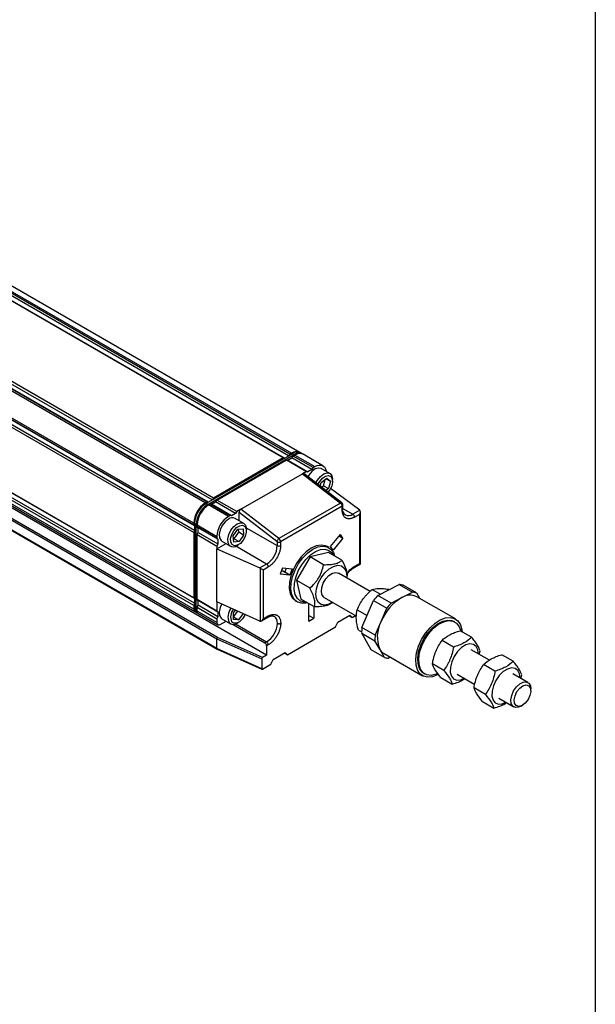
# Model space of a CAD drawing. Header units: millimetres. Extents: x 16 to 683, y 16 to 524.
# Tile 7 of 8: x 614 to 683, y 291 to 407. Entities that reach past the tile are written whole.
import ezdxf

# ---------------------------------------------------------------- set-up
doc = ezdxf.new("R2010")
doc.units = ezdxf.units.MM
doc.header["$LTSCALE"] = 2.5
doc.layers.add('TEXT', color=140, linetype='Continuous', lineweight=25)

msp = doc.modelspace()

# ---------------------------------------------------------------- linework, layer by layer
for p, q in [((646.266, 355.544), (390.94, 502.94)), ((646.441, 355.76), (391.097, 503.167)), ((646.638, 355.873), (391.294, 503.28)), ((647.61, 355.97), (392.266, 503.377)), ((645.656, 355.307), (390.312, 502.714)), ((645.795, 355.272), (390.469, 502.668)), ((636.424, 349.977), (381.08, 497.384)), ((636.621, 350.091), (381.276, 497.498)), ((636.76, 350.056), (381.434, 497.452)), ((637.231, 350.328), (381.905, 497.724)), ((637.406, 350.544), (382.062, 497.951)), ((635.049, 347.596), (379.705, 495.003)), ((635.049, 347.369), (379.705, 494.776)), ((635.149, 347.266), (379.823, 494.663)), ((635.049, 346.462), (379.705, 493.869)), ((635.149, 346.722), (379.823, 494.118)), ((635.049, 338.75), (379.705, 486.157)), ((635.149, 338.647), (379.823, 486.043)), ((646.738, 355.816), (636.524, 349.92)), ((646.638, 355.873), (646.441, 355.76)), ((646.738, 355.816), (646.931, 355.704)), ((647.903, 355.801), (647.71, 355.912)), ((636.717, 349.808), (646.931, 355.704)), ((645.656, 355.307), (637.406, 350.544)), ((637.799, 350.317), (646.049, 355.08)), ((645.789, 355.268), (645.656, 355.307)), ((646.049, 355.08), (648.406, 353.719)), ((646.049, 355.08), (646.182, 355.041)), ((646.701, 355.341), (646.182, 355.041)), ((646.182, 355.041), (646.206, 355.034)), ((646.206, 355.034), (646.677, 355.306)), ((646.206, 355.034), (648.563, 353.674)), ((646.441, 355.76), (646.308, 355.568)), ((646.677, 355.306), (646.701, 355.341)), ((649.034, 353.946), (646.677, 355.306)), ((646.701, 355.341), (646.834, 355.533)), ((646.834, 355.533), (647.031, 355.647)), ((649.191, 354.173), (646.834, 355.533)), ((646.931, 355.704), (646.981, 355.618)), ((647.031, 355.647), (649.388, 354.286)), ((650.36, 354.382), (648.003, 355.743)), ((640.627, 349.229), (647.934, 353.447)), ((648.406, 353.719), (647.934, 353.447)), ((647.934, 353.447), (652.451, 349.97)), ((652.589, 349.985), (648.083, 353.453)), ((648.406, 353.719), (648.563, 353.674)), ((649.034, 353.946), (648.563, 353.674)), ((649.191, 354.173), (649.034, 353.946)), ((649.191, 354.173), (649.388, 354.286)), ((651.187, 353.456), (650.165, 354.045)), ((635.149, 338.103), (610.002, 352.619)), ((635.049, 337.843), (610.032, 352.285)), ((648.695, 353.285), (648.571, 353.077)), ((650.027, 351.957), (650.15, 352.399)), ((650.15, 352.399), (650.822, 352.91)), ((650.417, 352.013), (650.626, 352.761)), ((650.735, 352.844), (651.25, 352.547)), ((650.822, 352.91), (651.25, 352.547)), ((651.25, 352.547), (651.007, 351.673)), ((651.509, 352.562), (651.509, 352.744)), ((635.049, 337.389), (610.032, 351.831)), ((610.032, 351.643), (635.164, 337.135)), ((650.184, 351.836), (650.417, 352.013)), ((650.417, 352.013), (651.007, 351.673)), ((651.007, 351.673), (650.699, 351.439)), ((654.716, 349.106), (651.256, 351.674)), ((636.621, 350.091), (636.424, 349.977)), ((636.754, 350.052), (636.621, 350.091)), ((637.666, 350.125), (637.146, 349.825)), ((637.171, 349.818), (637.642, 350.091)), ((637.406, 350.544), (637.273, 350.352)), ((637.642, 350.091), (637.666, 350.125)), ((639.999, 348.73), (637.642, 350.091)), ((637.666, 350.125), (637.799, 350.317)), ((640.156, 348.957), (637.799, 350.317)), ((652.451, 349.97), (645.145, 345.752)), ((611.636, 349), (637.799, 333.896)), ((637.873, 334.035), (611.793, 349.091)), ((643.692, 331.946), (613.54, 349.352)), ((636.524, 349.92), (636.424, 349.862)), ((636.717, 349.808), (636.524, 349.92)), ((636.717, 349.808), (636.768, 349.721)), ((636.817, 349.75), (637.013, 349.864)), ((639.174, 348.39), (636.817, 349.75)), ((637.013, 349.864), (639.37, 348.503)), ((637.013, 349.864), (637.146, 349.825)), ((637.146, 349.825), (637.171, 349.818)), ((639.528, 348.458), (637.171, 349.818)), ((640.156, 348.957), (639.999, 348.73)), ((640.627, 349.229), (640.156, 348.957)), ((640.431, 348.885), (644.916, 345.433)), ((640.431, 347.872), (640.431, 348.885)), ((645.145, 345.752), (640.627, 349.229)), ((652.648, 349.588), (645.342, 345.37)), ((652.648, 349.138), (652.648, 349.588)), ((652.73, 349.251), (652.73, 349.701)), ((652.73, 349.317), (653.905, 348.639)), ((654.716, 349.106), (653.905, 348.639)), ((654.795, 342.771), (654.795, 348.926)), ((610.582, 348.391), (637.821, 332.667)), ((637.799, 332.717), (610.614, 348.41)), ((635.149, 347.538), (635.149, 347.653)), ((639.37, 348.503), (639.174, 348.39)), ((639.528, 348.458), (639.37, 348.503)), ((639.999, 348.73), (639.528, 348.458)), ((640.973, 347.56), (639.952, 348.149)), ((654.102, 348.298), (654.714, 348.652)), ((654.714, 342.818), (654.714, 348.652)), ((635.049, 347.596), (635.049, 347.369)), ((635.049, 347.369), (635.149, 347.273)), ((635.149, 346.673), (635.049, 346.462)), ((635.049, 346.462), (635.049, 338.75)), ((635.149, 347.538), (635.342, 347.427)), ((635.149, 347.538), (635.149, 337.331)), ((635.342, 337.22), (635.342, 347.427)), ((635.342, 347.427), (635.443, 347.427)), ((635.442, 347.369), (637.799, 346.008)), ((635.442, 347.142), (635.442, 347.369)), ((637.799, 345.781), (635.442, 347.142)), ((635.542, 347.046), (635.442, 347.142)), ((635.442, 346.235), (635.542, 346.446)), ((635.56, 347.029), (635.542, 347.046)), ((635.542, 347.046), (635.542, 346.446)), ((635.542, 346.446), (635.56, 346.484)), ((637.917, 345.668), (635.56, 347.029)), ((635.56, 346.484), (635.56, 347.029)), ((635.56, 346.484), (637.917, 345.124)), ((639.721, 346.088), (640.27, 346.869)), ((639.828, 345.732), (640.377, 346.513)), ((640.27, 346.869), (640.893, 346.912)), ((640.377, 346.513), (640.341, 346.874)), ((640.966, 346.173), (640.377, 346.513)), ((640.893, 346.912), (640.966, 346.173)), ((641.282, 347.036), (644.949, 344.92)), ((641.295, 346.666), (641.295, 346.847)), ((635.442, 346.235), (637.799, 344.874)), ((635.442, 338.523), (635.442, 346.235)), ((637.799, 346.008), (637.799, 345.781)), ((637.799, 345.781), (637.917, 345.668)), ((637.917, 345.668), (637.917, 345.124)), ((638.396, 345.455), (639.418, 344.865)), ((639.794, 345.35), (639.721, 346.088)), ((639.757, 345.727), (639.828, 345.732)), ((640.417, 345.392), (639.794, 345.35)), ((639.828, 345.732), (640.417, 345.392)), ((640.966, 346.173), (640.417, 345.392)), ((644.949, 345.37), (644.949, 344.92)), ((645.342, 345.37), (645.342, 344.92)), ((651.263, 344.799), (652.42, 346.239)), ((652.714, 345.819), (651.557, 344.38)), ((652.283, 346.068), (652.714, 345.819)), ((652.714, 345.819), (652.42, 346.239)), ((637.799, 344.557), (638.876, 345.178)), ((637.917, 345.124), (637.799, 344.874)), ((637.799, 344.874), (637.799, 344.557)), ((637.799, 338.269), (637.799, 344.557)), ((637.799, 344.557), (642.881, 342.275)), ((643.692, 342.742), (640.025, 344.859)), ((640.196, 344.942), (640.353, 345.033)), ((651.02, 344.119), (648.841, 343.584)), ((651.052, 344.695), (650.856, 344.809)), ((652.614, 343.199), (651.02, 344.119)), ((651.557, 344.38), (651.263, 344.799)), ((648.841, 343.584), (647.208, 340.824)), ((650.435, 342.664), (648.841, 343.584)), ((643.692, 342.742), (642.881, 342.275)), ((642.909, 342.261), (642.909, 335.976)), ((643.276, 342.049), (643.888, 342.402)), ((643.276, 342.049), (643.276, 336.214)), ((645.57, 342.284), (645.275, 341.525)), ((645.6, 341.879), (645.419, 341.895)), ((645.57, 342.284), (646.727, 342.181)), ((645.797, 341.766), (645.6, 341.879)), ((645.843, 341.762), (646.03, 342.243)), ((646.727, 342.181), (646.432, 341.421)), ((654.044, 342.337), (654.795, 342.771)), ((654.714, 342.818), (654.102, 342.464)), ((646.432, 341.421), (645.275, 341.525)), ((645.797, 341.766), (645.843, 341.762)), ((646.432, 341.421), (645.843, 341.762)), ((647.208, 340.824), (648.802, 339.904)), ((647.208, 340.824), (647.755, 338.598)), ((655.958, 339.49), (652.185, 341.668)), ((653.187, 341.09), (653.193, 341.128)), ((656.197, 339.737), (657.17, 339.176)), ((656.874, 339.025), (659.39, 340.307)), ((658.133, 339.763), (658.222, 339.712)), ((659.39, 340.307), (660.961, 339.4)), ((661.435, 339.314), (659.864, 340.221)), ((635.049, 338.75), (635.149, 338.654)), ((637.799, 337.162), (635.442, 338.523)), ((635.542, 338.427), (635.442, 338.523)), ((635.542, 338.427), (635.542, 337.827)), ((635.56, 338.41), (635.542, 338.427)), ((637.917, 337.049), (635.56, 338.41)), ((635.56, 337.865), (635.56, 338.41)), ((647.134, 338.362), (647.33, 338.248)), ((649.349, 337.678), (647.755, 338.598)), ((650.519, 338.781), (654.34, 336.575)), ((654.981, 335.207), (656.367, 338.438)), ((656.367, 338.438), (657.938, 337.531)), ((658.445, 338.118), (656.874, 339.025)), ((658.445, 338.118), (659.703, 338.759)), ((659.703, 338.759), (660.961, 339.4)), ((661.435, 339.314), (661.801, 338.683)), ((666.044, 336.233), (661.487, 338.864)), ((635.149, 338.054), (635.049, 337.843)), ((635.049, 337.843), (635.049, 337.389)), ((635.342, 337.22), (635.149, 337.331)), ((635.342, 337.22), (635.442, 337.22)), ((635.442, 337.616), (635.542, 337.827)), ((635.442, 337.616), (637.799, 336.255)), ((635.442, 337.162), (635.442, 337.616)), ((637.799, 335.802), (635.442, 337.162)), ((635.542, 337.827), (635.56, 337.865)), ((637.917, 336.505), (635.56, 337.865)), ((642.881, 335.987), (637.799, 338.269)), ((637.799, 338.269), (637.799, 337.162)), ((637.799, 337.162), (637.917, 337.049)), ((639.755, 336.976), (640, 337.28)), ((639.756, 336.479), (640.294, 337.148)), ((648.7, 335.971), (648.7, 338.052)), ((649.29, 337.712), (649.29, 336.312)), ((651.46, 338.154), (651.52, 338.203)), ((654.41, 337.315), (655.593, 336.633)), ((657.246, 335.916), (657.938, 337.531)), ((635.264, 337.077), (635.457, 336.965)), ((635.557, 336.908), (637.914, 335.547)), ((637.917, 336.505), (637.799, 336.255)), ((637.799, 336.255), (637.799, 335.802)), ((637.917, 337.049), (637.917, 336.505)), ((638.192, 335.575), (638.876, 335.969)), ((638.396, 336.246), (639.418, 335.656)), ((639.756, 336.19), (639.755, 336.976)), ((639.756, 336.479), (639.756, 336.479)), ((639.756, 336.479), (640.345, 336.138)), ((640.345, 336.138), (639.756, 336.19)), ((640.928, 336.864), (640.345, 336.138)), ((643.079, 336.007), (643.831, 336.441)), ((643.888, 336.568), (643.276, 336.214)), ((648.7, 336.652), (649.29, 336.312)), ((648.7, 335.971), (649.29, 336.312)), ((652.108, 335.852), (653.542, 336.68)), ((653.454, 336.629), (653.807, 336.425)), ((653.542, 336.68), (653.807, 336.425)), ((653.807, 336.425), (654.204, 336.654)), ((665.995, 335.877), (665.877, 335.945)), ((639.717, 335.584), (643.495, 333.403)), ((640.007, 335.643), (643.692, 333.516)), ((640.196, 335.734), (640.353, 335.824)), ((646.147, 332.002), (651.843, 335.291)), ((651.843, 335.291), (652.108, 335.852)), ((654.559, 334.92), (654.947, 334.696)), ((656.553, 334.3), (654.981, 335.207)), ((656.553, 334.3), (657.246, 335.916)), ((667.964, 334.062), (666.619, 334.838)), ((637.799, 333.896), (643.102, 331.515)), ((637.799, 332.717), (637.799, 333.896)), ((643.182, 331.651), (637.873, 334.035)), ((654.948, 334.534), (656.52, 333.627)), ((656.079, 332.586), (654.948, 334.534)), ((657.085, 332.653), (656.52, 333.627)), ((665.811, 332.902), (664.465, 333.679)), ((643.102, 330.336), (637.799, 332.717)), ((637.824, 332.665), (643.129, 330.283)), ((643.692, 333.516), (643.495, 333.403)), ((643.888, 333.176), (643.692, 333.062)), ((643.692, 333.062), (643.692, 331.946)), ((657.65, 331.679), (656.079, 332.586)), ((657.65, 331.679), (657.085, 332.653)), ((670.086, 331.334), (667.938, 332.574)), ((668.869, 332.037), (668.978, 332.452)), ((643.102, 331.515), (643.102, 330.336)), ((643.692, 331.946), (643.182, 331.651)), ((644.183, 330.869), (644.448, 331.43)), ((644.448, 331.43), (645.882, 332.258)), ((645.793, 332.207), (646.147, 332.002)), ((645.882, 332.258), (646.147, 332.002)), ((657.598, 332.128), (662.155, 329.498)), ((658.338, 331.701), (658.124, 331.592)), ((672.894, 331.216), (671.549, 331.992)), ((643.182, 330.291), (644.183, 330.869)), ((664.671, 330.133), (663.326, 330.909)), ((670.741, 330.056), (669.395, 330.833)), ((662.322, 329.786), (662.44, 329.718)), ((664.34, 329.299), (665.685, 328.523)), ((666.271, 329.687), (668.372, 328.475)), ((674.636, 328.707), (672.868, 329.728)), ((673.799, 329.191), (673.908, 329.606)), ((669.601, 327.286), (668.256, 328.063)), ((674.981, 327.718), (674.981, 327.944)), ((671.202, 326.841), (672.969, 325.821)), ((669.27, 326.453), (670.615, 325.677)), ((673.803, 325.903), (673.999, 326.017))]:
    msp.add_line(p, q)
at = {"flags": 128}
for points in [[(650.165, 354.045), (649.844, 354.117), (649.452, 354.003), (649.051, 353.713), (648.695, 353.285)], [(649.388, 354.286), (649.656, 354.41), (649.914, 354.469), (650.152, 354.459), (650.36, 354.382), (650.531, 354.24), (650.658, 354.039), (650.736, 353.787), (650.749, 353.709)], [(649.521, 352.346), (649.717, 352.696), (650.072, 353.123), (650.473, 353.414), (650.865, 353.528), (651.196, 353.45), (651.421, 353.192), (651.508, 352.787), (651.509, 352.744)], [(649.774, 352.151), (649.973, 352.521), (650.298, 352.907), (650.664, 353.157), (651.016, 353.234), (651.299, 353.126), (651.47, 352.849), (651.504, 352.446), (651.395, 351.977), (651.16, 351.515), (650.951, 351.246)], [(639.174, 348.072), (638.777, 347.757), (638.433, 347.313), (638.189, 346.8), (638.079, 346.287), (638.116, 345.844), (638.296, 345.53), (638.396, 345.455)], [(639.308, 344.95), (639.133, 345.27), (639.102, 345.717), (639.218, 346.232), (639.467, 346.743), (639.814, 347.183), (640.212, 347.492), (640.608, 347.628), (640.949, 347.573), (641.187, 347.334), (641.292, 346.943), (641.295, 346.847)], [(639.592, 345.04), (639.436, 345.335), (639.421, 345.751), (639.547, 346.222), (639.796, 346.679), (640.129, 347.051), (640.497, 347.281), (640.842, 347.335), (641.113, 347.204), (641.269, 346.908), (641.284, 346.493), (641.158, 346.021), (640.909, 345.564), (640.576, 345.193), (640.208, 344.962), (639.863, 344.909), (639.592, 345.04)], [(650.856, 344.809), (650.665, 344.898), (650.151, 344.983), (649.574, 344.884), (648.966, 344.608), (648.36, 344.168), (647.788, 343.59), (647.281, 342.903), (646.867, 342.145), (646.567, 341.357), (646.398, 340.581), (646.369, 339.86), (646.482, 339.231), (646.73, 338.729), (647.1, 338.382), (647.134, 338.362)], [(648.504, 338.141), (648.318, 338.1), (647.769, 338.093), (647.297, 338.268), (646.926, 338.616), (646.678, 339.118), (646.566, 339.746), (646.595, 340.468), (646.763, 341.244), (647.063, 342.032), (647.478, 342.789), (647.985, 343.476), (648.557, 344.055), (649.163, 344.494), (649.77, 344.771), (650.347, 344.87), (650.861, 344.785), (651.285, 344.522), (651.597, 344.094), (651.74, 343.704)], [(648.413, 338.218), (648.174, 338.219), (647.704, 338.354), (647.332, 338.664), (647.079, 339.13), (646.96, 339.725), (646.983, 340.416), (647.145, 341.161), (647.438, 341.918), (647.844, 342.642), (648.339, 343.292), (648.896, 343.829), (649.481, 344.223), (650.061, 344.45), (650.602, 344.497), (651.072, 344.363), (651.444, 344.053), (651.62, 343.773)], [(651.51, 338.209), (651.101, 337.984), (650.6, 337.861), (650.16, 337.93), (649.816, 338.184), (649.597, 338.604), (649.52, 339.155), (649.591, 339.793), (649.805, 340.465), (650.145, 341.119), (650.582, 341.699), (651.081, 342.16), (651.603, 342.465), (652.104, 342.588), (652.544, 342.519), (652.888, 342.265), (653.107, 341.845), (653.184, 341.294), (653.177, 341.095)], [(650.519, 338.781), (650.504, 338.79), (650.275, 339.05), (650.176, 339.452), (650.219, 339.947), (650.399, 340.475), (650.694, 340.973), (651.068, 341.381), (651.476, 341.649), (651.869, 341.746), (652.185, 341.668)], [(638.377, 338.009), (638.189, 337.591), (638.079, 337.078), (638.116, 336.635), (638.296, 336.321), (638.396, 336.246)], [(641.14, 336.769), (641.101, 336.683), (640.825, 336.243), (640.476, 335.905), (640.109, 335.721), (639.779, 335.718), (639.536, 335.897)], [(664.048, 329.661), (663.939, 329.603), (663.332, 329.373), (662.764, 329.319), (662.262, 329.442), (661.853, 329.737), (661.557, 330.189), (661.387, 330.775), (661.354, 331.466), (661.459, 332.227), (661.696, 333.02), (662.053, 333.806), (662.513, 334.544), (663.053, 335.198), (663.645, 335.735), (664.26, 336.128), (664.867, 336.358), (665.435, 336.412), (665.937, 336.289), (666.346, 335.994), (666.642, 335.542), (666.812, 334.956), (666.84, 334.711)], [(662.322, 329.786), (662.123, 329.93), (661.809, 330.346), (661.627, 330.909), (661.59, 331.586), (661.698, 332.337), (661.945, 333.119), (662.318, 333.886), (662.795, 334.594), (663.347, 335.201), (663.943, 335.673), (664.548, 335.981), (665.127, 336.108), (665.646, 336.047), (665.877, 335.945)], [(663.988, 329.774), (663.769, 329.682), (663.19, 329.555), (662.671, 329.616), (662.241, 329.862), (661.927, 330.278), (661.745, 330.841), (661.707, 331.518), (661.816, 332.269), (662.063, 333.051), (662.436, 333.818), (662.912, 334.526), (663.465, 335.133), (664.061, 335.605), (664.666, 335.913), (665.245, 336.04), (665.764, 335.979), (666.193, 335.733), (666.508, 335.317), (666.68, 334.803)], [(668.774, 332.091), (668.716, 332.567), (668.515, 332.977), (668.189, 333.223), (667.766, 333.283), (667.285, 333.151), (666.788, 332.841), (666.319, 332.378), (665.92, 331.804), (665.626, 331.171), (665.463, 330.534), (665.446, 329.95), (665.577, 329.471), (665.843, 329.139), (666.222, 328.985), (666.222, 328.985)], [(673.704, 329.245), (673.646, 329.721), (673.445, 330.131), (673.119, 330.377), (672.697, 330.437), (672.215, 330.305), (671.718, 329.995), (671.249, 329.532), (670.85, 328.958), (670.556, 328.325), (670.393, 327.688), (670.376, 327.104), (670.507, 326.625), (670.774, 326.293), (671.152, 326.139), (671.152, 326.139)], [(666.222, 328.985), (666.679, 329.021), (667.108, 329.204)], [(673.803, 325.903), (673.531, 325.783), (673.155, 325.753), (672.857, 325.906), (672.674, 326.222), (672.626, 326.664), (672.721, 327.179), (672.946, 327.703), (673.274, 328.175), (673.666, 328.537), (674.075, 328.745), (674.45, 328.775), (674.748, 328.622), (674.932, 328.306), (674.981, 327.944)], [(674.979, 327.65), (674.883, 327.166), (674.652, 326.68), (674.321, 326.265), (673.942, 325.985), (673.571, 325.883), (673.265, 325.973), (673.071, 326.243), (673.019, 326.651), (673.115, 327.135), (673.346, 327.621), (673.677, 328.036), (674.056, 328.316), (674.427, 328.418), (674.733, 328.328), (674.927, 328.058), (674.979, 327.65)], [(671.152, 326.139), (671.609, 326.175), (672.038, 326.358)]]:
    msp.add_lwpolyline(points, dxfattribs=at)
for centre, radius, start, end in [((647.198, 355.121), 0.938, 60.63781, 126.68158), ((647.307, 355.021), 0.978, 65.69288, 125.61758), ((647.49, 354.981), 0.914, 59.63611, 127.6786), ((647.6, 354.852), 0.978, 65.69288, 125.61758), ((638.034, 347.46), 2.988, 122.60548, 177.39452), ((652.531, 349.872), 0.127, 63.21317, 129.29417), ((652.128, 349.561), 0.521, 2.89981, 51.62855), ((638.134, 347.402), 2.988, 122.60548, 177.39452), ((637.917, 347.527), 2.771, 122.60548, 177.39452), ((638.327, 347.291), 2.988, 122.60548, 177.39452), ((638.427, 347.233), 2.988, 122.60548, 177.39452), ((653.519, 349.268), 0.876, 173.70113, 234.98669), ((652.591, 349.715), 0.14, 294.37566, 354.29376), ((652.591, 349.265), 0.14, 294.37466, 354.3052), ((640.784, 345.872), 2.988, 122.60548, 177.39452), ((639.624, 347.495), 0.732, 63.39142, 127.91903), ((653.385, 349.366), 0.894, 245.69288, 305.61758), ((653.675, 348.279), 0.427, 2.60548, 57.39452), ((645.409, 345.321), 0.505, 121.48952, 167.14401), ((645.145, 345.749), 0.427, 242.60967, 297.39033), ((644.821, 345.343), 0.521, 2.89981, 51.62855), ((639.757, 345.536), 0.739, 232.55954, 306.45997), ((642.219, 345.044), 2.732, 302.60548, 357.39452), ((645.145, 345.299), 0.427, 242.60967, 297.39033), ((643.462, 342.383), 0.427, 2.60548, 57.39452), ((653.97, 342.447), 0.133, 303.3721, 7.32414), ((659.341, 338.698), 1.61, 71.0476, 88.25362), ((661.662, 334.373), 6.676, 135.83123, 142.48859), ((662.604, 333.768), 5.772, 120.16213, 158.15769), ((660.691, 337.189), 1.855, 64.58582, 122.16823), ((660.912, 337.791), 1.61, 71.0476, 88.25362), ((635.297, 337.351), 0.25, 171.38466, 251.84548), ((635.413, 337.298), 0.266, 172.74417, 235.94365), ((635.596, 337.186), 0.256, 172.45185, 250.7783), ((635.706, 337.129), 0.266, 172.74417, 235.94365), ((640.837, 336.482), 1.726, 142.90936, 202.62734), ((640.942, 336.465), 1.516, 142.13151, 202.01039), ((663.234, 333.466), 6.676, 135.83123, 142.48859), ((643.752, 336.553), 0.137, 305.01343, 6.29875), ((644.056, 335.807), 0.912, 354.497, 52.96644), ((638.039, 335.763), 0.243, 170.78596, 309.20329), ((639.763, 336.269), 0.689, 220.97441, 308.89993), ((642.202, 335.845), 2.765, 302.60548, 357.39452), ((659.332, 334.656), 4.386, 172.77676, 181.58833), ((660.643, 334.113), 3.846, 152.05059, 202.3145), ((660.904, 333.749), 4.386, 172.77676, 181.58833), ((643.265, 333.043), 0.427, 2.60548, 57.39452), ((643.462, 333.156), 0.427, 2.60548, 57.39452), ((658.307, 333.335), 1.4, 209.17221, 239.57269), ((658.173, 333.201), 1.61, 251.0476, 268.25362)]:
    msp.add_arc(centre, radius, start, end)
for centre, major_axis, ratio, start_param, end_param in [((647.934, 353.217), (0.137, 0.244), 0.5772719, 6.1994796, 7.0548047), ((640.627, 348.999), (0.137, 0.244), 0.5772719, 0.7716194, 2.3424157), ((654.518, 348.765), (0.196, 0.34), 0.5773346, 4.7124296, 6.1588709), ((654.716, 348.88), (-0.115, 0.254), 0.5017093, 5.4219715, 5.5463265), ((642.881, 342.048), (-0.168, 0.223), 0.6437924, 5.2938355, 5.4181905), ((643.079, 342.162), (0.278, -0.16), 0.0000704, 0.7854388, 2.2318791), ((654.518, 342.931), (0.278, -0.16), 0.0000704, 0.0000406, 0.7854388), ((642.881, 336.214), (-0.168, 0.223), 0.6437924, 2.2765979, 2.4009529), ((643.079, 336.328), (0.196, 0.34), 0.5773346, 3.2659883, 4.7124296), ((637.873, 333.944), (0.0506, 0.099), 0.5404482, 0.7578647, 2.3286611), ((637.873, 332.765), (0.0506, 0.099), 0.5404482, 2.3286611, 3.1690448), ((643.182, 331.561), (0.0564, 0.0962), 0.5773476, 0.7930691, 2.3638654), ((643.182, 330.381), (0.0564, 0.0962), 0.5773476, 2.3638654, 3.9346617)]:
    msp.add_ellipse(centre, major_axis=major_axis, ratio=ratio, start_param=start_param, end_param=end_param)
for points, knots in [([(652.73, 349.701), (652.728, 349.726), (652.724, 349.778), (652.691, 349.861), (652.644, 349.935), (652.607, 349.969), (652.589, 349.985)], [0, 0, 0, 0, 0.247476, 0.5072629, 0.7632429, 1, 1, 1, 1]), ([(654.102, 348.298), (654.076, 348.284), (654.023, 348.254), (653.945, 348.217), (653.868, 348.184), (653.791, 348.157), (653.715, 348.135), (653.64, 348.118), (653.545, 348.103), (653.432, 348.097), (653.304, 348.11), (653.184, 348.142), (653.072, 348.194), (652.972, 348.264), (652.884, 348.353), (652.809, 348.457), (652.749, 348.574), (652.704, 348.701), (652.672, 348.836), (652.652, 348.981), (652.65, 349.086), (652.648, 349.138)], [0, 0, 0, 0, 0.034521, 0.0687986, 0.1029323, 0.1370227, 0.1711708, 0.2054771, 0.2400408, 0.3042642, 0.3686659, 0.4342545, 0.5000278, 0.5656151, 0.6313898, 0.6956092, 0.7600149, 0.8202466, 0.879961, 0.9396987, 1, 1, 1, 1]), ([(644.916, 345.433), (644.924, 345.427), (644.933, 345.416), (644.946, 345.392), (644.949, 345.379), (644.949, 345.37)], [0, 0, 0, 0, 0.5, 0.5, 1, 1, 1, 1]), ([(645.342, 344.92), (645.341, 344.889), (645.34, 344.828), (645.334, 344.734), (645.324, 344.639), (645.309, 344.542), (645.29, 344.444), (645.267, 344.344), (645.232, 344.214), (645.181, 344.054), (645.106, 343.863), (645.018, 343.673), (644.918, 343.486), (644.806, 343.306), (644.686, 343.135), (644.558, 342.974), (644.427, 342.83), (644.294, 342.701), (644.161, 342.587), (644.025, 342.486), (643.934, 342.43), (643.888, 342.402)], [0, 0, 0, 0, 0.034521, 0.0687986, 0.1029323, 0.1370227, 0.1711708, 0.2054771, 0.2400408, 0.3042642, 0.3686659, 0.4342545, 0.5000278, 0.5656151, 0.6313898, 0.6956092, 0.7600149, 0.8202466, 0.879961, 0.9396987, 1, 1, 1, 1]), ([(651.783, 342.783), (651.972, 342.829), (652.131, 342.889), (652.404, 343.03), (652.518, 343.112), (652.614, 343.199)], [0, 0, 0, 0, 0.5, 0.5, 1, 1, 1, 1]), ([(652.614, 343.199), (652.799, 342.83), (653.17, 342.089), (653.245, 341.43), (653.195, 341.162), (653.188, 341.129)], [0, 0, 0, 0, 0.4636199, 0.9324184, 1, 1, 1, 1]), ([(648.802, 339.904), (649.009, 340.08), (649.206, 340.266), (649.478, 340.572), (649.565, 340.678), (649.73, 340.901), (649.807, 341.018), (650.017, 341.374), (650.13, 341.622), (650.312, 342.135), (650.381, 342.4), (650.435, 342.664)], [0, 0, 0, 0, 0.25, 0.25, 0.375, 0.375, 0.5, 0.5, 0.75, 0.75, 1, 1, 1, 1]), ([(650.435, 342.664), (650.685, 342.663), (650.926, 342.669), (651.266, 342.696), (651.375, 342.708), (651.587, 342.74), (651.688, 342.759), (651.783, 342.783)], [0, 0, 0, 0, 0.5, 0.5, 0.75, 0.75, 1, 1, 1, 1]), ([(653.133, 341.472), (653.162, 341.521), (653.316, 341.783), (653.651, 342.157), (653.964, 342.37), (654.102, 342.464)], [0, 0, 0, 0, 0.1122463, 0.6080404, 1, 1, 1, 1]), ([(653.228, 341.539), (653.228, 341.539), (653.331, 341.729), (653.62, 342.038), (653.907, 342.24), (654.044, 342.337)], [0, 0, 0, 0, 0.0005749, 0.5208434, 1, 1, 1, 1]), ([(649.349, 337.678), (649.382, 337.811), (649.402, 337.954), (649.402, 338.193), (649.397, 338.277), (649.374, 338.454), (649.357, 338.547), (649.286, 338.834), (649.215, 339.037), (649.033, 339.461), (648.922, 339.682), (648.802, 339.904)], [0, 0, 0, 0, 0.25, 0.25, 0.375, 0.375, 0.5, 0.5, 0.75, 0.75, 1, 1, 1, 1]), ([(654.41, 337.315), (654.6, 337.77), (654.831, 338.208), (655.211, 338.723), (655.291, 338.824), (655.457, 339.02), (655.543, 339.115), (655.811, 339.393), (656, 339.569), (656.197, 339.737)], [0, 0, 0, 0, 0.5, 0.5, 0.625, 0.625, 0.75, 0.75, 1, 1, 1, 1]), ([(656.197, 339.737), (656.411, 339.8), (656.667, 339.842), (657.079, 339.848), (657.165, 339.847), (657.344, 339.84), (657.436, 339.835), (657.722, 339.813), (657.924, 339.791), (658.133, 339.763)], [0, 0, 0, 0, 0.5, 0.5, 0.625, 0.625, 0.75, 0.75, 1, 1, 1, 1]), ([(650.697, 337.796), (650.508, 337.75), (650.297, 337.719), (649.843, 337.682), (649.599, 337.676), (649.349, 337.678)], [0, 0, 0, 0, 0.5, 0.5, 1, 1, 1, 1]), ([(651.45, 338.169), (651.286, 338.047), (651.085, 337.899), (650.756, 337.812), (650.697, 337.796)], [0, 0, 0, 0, 0.8218448, 1, 1, 1, 1]), ([(654.559, 334.92), (654.433, 335.369), (654.344, 335.804), (654.312, 336.313), (654.309, 336.413), (654.312, 336.607), (654.317, 336.701), (654.342, 336.976), (654.371, 337.149), (654.41, 337.315)], [0, 0, 0, 0, 0.5, 0.5, 0.625, 0.625, 0.75, 0.75, 1, 1, 1, 1]), ([(643.831, 336.441), (643.972, 336.51), (644.263, 336.652), (644.48, 336.58), (644.591, 336.544)], [0, 0, 0, 0, 0.48650723, 1, 1, 1, 1]), ([(643.888, 336.568), (643.915, 336.583), (643.967, 336.612), (644.046, 336.65), (644.125, 336.683), (644.202, 336.711), (644.278, 336.733), (644.354, 336.75), (644.45, 336.765), (644.565, 336.771), (644.694, 336.759), (644.816, 336.726), (644.928, 336.674), (645.03, 336.603), (645.119, 336.513), (645.194, 336.408), (645.255, 336.289), (645.301, 336.161), (645.333, 336.024), (645.353, 335.878), (645.356, 335.773), (645.357, 335.72)], [0, 0, 0, 0, 0.0345212, 0.068799, 0.1029328, 0.1370231, 0.1711712, 0.2054773, 0.2400408, 0.3042652, 0.3686659, 0.4342555, 0.5000279, 0.5656161, 0.6313898, 0.6956101, 0.7600149, 0.820247, 0.8799615, 0.9396991, 1, 1, 1, 1]), ([(645.357, 335.72), (645.356, 335.689), (645.356, 335.627), (645.349, 335.532), (645.339, 335.436), (645.324, 335.338), (645.305, 335.239), (645.282, 335.138), (645.247, 335.007), (645.194, 334.845), (645.119, 334.652), (645.03, 334.46), (644.929, 334.271), (644.816, 334.089), (644.694, 333.916), (644.565, 333.754), (644.433, 333.608), (644.298, 333.477), (644.164, 333.362), (644.027, 333.26), (643.934, 333.204), (643.888, 333.176)], [0, 0, 0, 0, 0.0345212, 0.068799, 0.1029328, 0.1370231, 0.1711712, 0.2054774, 0.2400408, 0.3042652, 0.3686659, 0.4342555, 0.5000279, 0.5656161, 0.6313898, 0.6956101, 0.7600149, 0.820247, 0.8799615, 0.9396991, 1, 1, 1, 1]), ([(644.964, 335.72), (644.987, 335.706), (645.016, 335.694), (645.084, 335.678), (645.122, 335.673), (645.199, 335.673), (645.237, 335.678), (645.304, 335.694), (645.334, 335.706), (645.357, 335.72)], [0, 0, 0, 0, 0.25, 0.25, 0.5, 0.5, 0.75, 0.75, 1, 1, 1, 1]), ([(664.465, 333.679), (664.715, 333.927), (665.007, 334.156), (665.465, 334.403), (665.561, 334.45), (665.758, 334.539), (665.859, 334.582), (666.172, 334.702), (666.392, 334.773), (666.619, 334.838)], [0, 0, 0, 0, 0.5, 0.5, 0.625, 0.625, 0.75, 0.75, 1, 1, 1, 1]), ([(663.326, 330.909), (663.411, 331.42), (663.534, 331.916), (663.776, 332.505), (663.829, 332.621), (663.94, 332.846), (663.999, 332.956), (664.186, 333.278), (664.321, 333.482), (664.465, 333.679)], [0, 0, 0, 0, 0.5, 0.5, 0.625, 0.625, 0.75, 0.75, 1, 1, 1, 1]), ([(667.964, 334.062), (667.714, 333.814), (667.422, 333.584), (666.964, 333.338), (666.869, 333.29), (666.671, 333.201), (666.57, 333.159), (666.257, 333.039), (666.037, 332.968), (665.811, 332.902)], [0, 0, 0, 0, 0.5, 0.5, 0.625, 0.625, 0.75, 0.75, 1, 1, 1, 1]), ([(668.978, 332.452), (668.914, 332.656), (668.811, 332.886), (668.596, 333.228), (668.548, 333.299), (668.448, 333.443), (668.394, 333.517), (668.223, 333.744), (668.098, 333.901), (667.964, 334.062)], [0, 0, 0, 0, 0.5, 0.5, 0.625, 0.625, 0.75, 0.75, 1, 1, 1, 1]), ([(665.811, 332.902), (665.726, 332.391), (665.602, 331.895), (665.36, 331.306), (665.308, 331.19), (665.196, 330.965), (665.137, 330.855), (664.951, 330.534), (664.815, 330.33), (664.671, 330.133)], [0, 0, 0, 0, 0.5, 0.5, 0.625, 0.625, 0.75, 0.75, 1, 1, 1, 1]), ([(669.395, 330.833), (669.646, 331.081), (669.938, 331.31), (670.395, 331.557), (670.491, 331.604), (670.688, 331.693), (670.79, 331.735), (671.103, 331.855), (671.322, 331.927), (671.549, 331.992)], [0, 0, 0, 0, 0.5, 0.5, 0.625, 0.625, 0.75, 0.75, 1, 1, 1, 1]), ([(664.34, 329.299), (664.073, 329.621), (663.84, 329.925), (663.624, 330.267), (663.585, 330.334), (663.514, 330.461), (663.483, 330.522), (663.4, 330.698), (663.358, 330.807), (663.326, 330.909)], [0, 0, 0, 0, 0.5, 0.5, 0.625, 0.625, 0.75, 0.75, 1, 1, 1, 1]), ([(664.671, 330.133), (664.938, 329.811), (665.171, 329.507), (665.387, 329.165), (665.427, 329.098), (665.497, 328.971), (665.528, 328.91), (665.612, 328.733), (665.653, 328.625), (665.685, 328.523)], [0, 0, 0, 0, 0.5, 0.5, 0.625, 0.625, 0.75, 0.75, 1, 1, 1, 1]), ([(668.256, 328.063), (668.341, 328.574), (668.465, 329.07), (668.706, 329.659), (668.759, 329.775), (668.87, 330), (668.93, 330.11), (669.116, 330.431), (669.252, 330.636), (669.395, 330.833)], [0, 0, 0, 0, 0.5, 0.5, 0.625, 0.625, 0.75, 0.75, 1, 1, 1, 1]), ([(672.894, 331.216), (672.644, 330.968), (672.352, 330.738), (671.895, 330.491), (671.799, 330.444), (671.602, 330.355), (671.5, 330.313), (671.187, 330.193), (670.967, 330.121), (670.741, 330.056)], [0, 0, 0, 0, 0.5, 0.5, 0.625, 0.625, 0.75, 0.75, 1, 1, 1, 1]), ([(673.908, 329.606), (673.844, 329.81), (673.741, 330.039), (673.526, 330.381), (673.478, 330.452), (673.378, 330.597), (673.324, 330.671), (673.153, 330.898), (673.028, 331.055), (672.894, 331.216)], [0, 0, 0, 0, 0.5, 0.5, 0.625, 0.625, 0.75, 0.75, 1, 1, 1, 1]), ([(665.685, 328.523), (666.176, 328.669), (666.75, 328.84), (667.113, 329.129), (667.166, 329.171)], [0, 0, 0, 0, 0.8559402, 1, 1, 1, 1]), ([(670.741, 330.056), (670.656, 329.545), (670.532, 329.049), (670.29, 328.46), (670.238, 328.344), (670.126, 328.119), (670.067, 328.009), (669.881, 327.688), (669.745, 327.484), (669.601, 327.286)], [0, 0, 0, 0, 0.5, 0.5, 0.625, 0.625, 0.75, 0.75, 1, 1, 1, 1]), ([(669.27, 326.453), (669.003, 326.775), (668.77, 327.079), (668.554, 327.421), (668.515, 327.488), (668.444, 327.615), (668.413, 327.676), (668.33, 327.852), (668.288, 327.961), (668.256, 328.063)], [0, 0, 0, 0, 0.5, 0.5, 0.625, 0.625, 0.75, 0.75, 1, 1, 1, 1]), ([(669.601, 327.286), (669.868, 326.965), (670.101, 326.661), (670.317, 326.318), (670.357, 326.252), (670.427, 326.125), (670.458, 326.064), (670.542, 325.887), (670.583, 325.779), (670.615, 325.677)], [0, 0, 0, 0, 0.5, 0.5, 0.625, 0.625, 0.75, 0.75, 1, 1, 1, 1]), ([(670.615, 325.677), (671.107, 325.823), (671.68, 325.993), (672.044, 326.283), (672.096, 326.325)], [0, 0, 0, 0, 0.8559402, 1, 1, 1, 1])]:
    msp.add_open_spline(points, degree=3, knots=knots)
at = {"layer": 'TEXT'}
msp.add_line((682.625, 523.875), (682.625, 15.875), dxfattribs=at)

doc.saveas('drawing.dxf')
